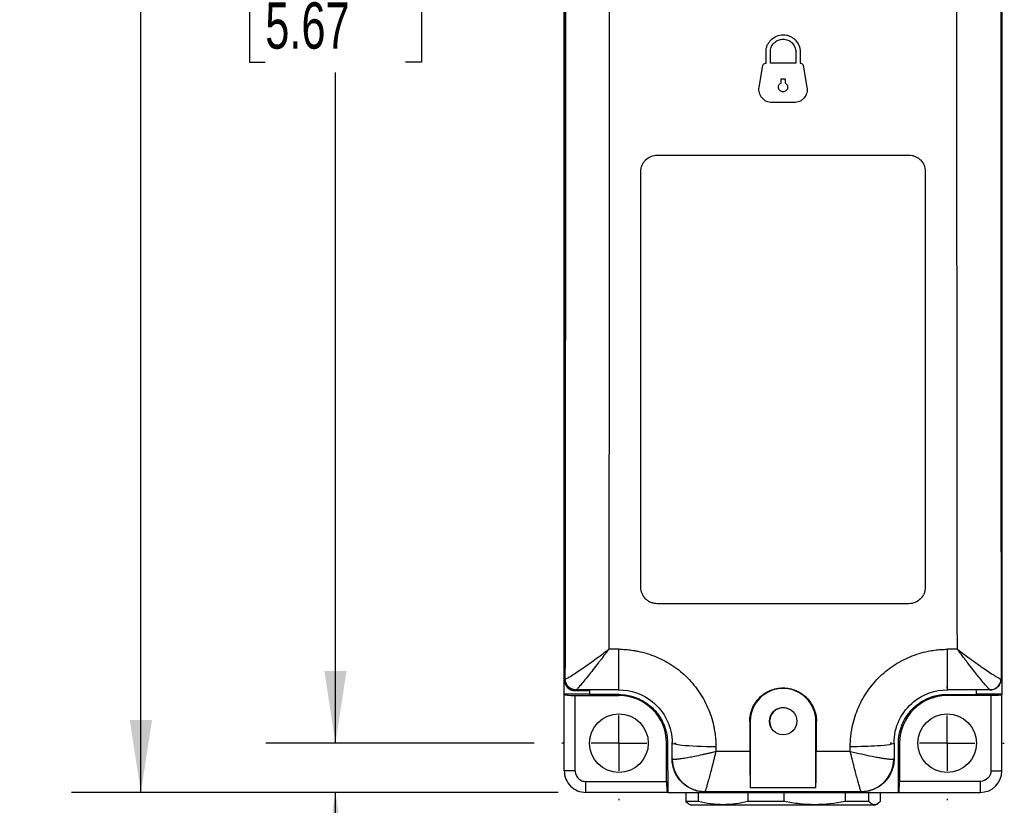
# Model space of a CAD drawing. Header units: millimetres. Extents: x 13 to 546, y 13 to 419.
# Tile 3 of 13: x 146 to 236, y 126 to 197. Entities that reach past the tile are written whole.
import ezdxf

# ---------------------------------------------------------------- set-up
doc = ezdxf.new("R2010")
doc.units = ezdxf.units.MM
doc.header["$LTSCALE"] = 2
doc.linetypes.add('CENTERX2', pattern=[20.32, 12.7, -2.54, 2.54, -2.54])
doc.layers.add('CENTER', color=40, linetype='CENTERX2')
doc.layers.add('DIMENSIONS', color=140, linetype='Continuous', lineweight=25)
doc.styles.add('SLDTEXTSTYLE0', font='TXT', dxfattribs={"width": 0.7})
doc.dimstyles.new('SLDDIMSTYLE1', dxfattribs={"dimtxt": 4.316016, "dimasz": 6.604, "dimexe": 0, "dimexo": 0.0625, "dimgap": 1.079004, "dimtad": 0, "dimtih": 1, "dimtoh": 1, "dimrnd": 1e-09, "dimzin": 12, "dimdsep": 46, "dimtxsty": 'SLDTEXTSTYLE0', "dimsah": 1, "dimcen": 0.09, "dimadec": 0, "dimazin": 3, "dimtfac": 1, "dimtmove": 0, "dimatfit": 0, "dimfxl": 0, "dimfrac": 2, "dimtolj": 1, "dimtzin": 12, "dimarcsym": 0})
doc.dimstyles.new('SLDDIMSTYLE2', dxfattribs={"dimtxt": 4.316016, "dimasz": 6.604, "dimexe": 0, "dimexo": 0.0625, "dimgap": 1.079004, "dimtad": 0, "dimtih": 1, "dimtoh": 1, "dimrnd": 1e-09, "dimzin": 4, "dimdsep": 46, "dimtxsty": 'SLDTEXTSTYLE0', "dimsah": 1, "dimcen": 0.09, "dimadec": 0, "dimazin": 1, "dimtfac": 1, "dimtofl": 0, "dimtmove": 0, "dimatfit": 3, "dimfxl": 0, "dimfrac": 2, "dimtolj": 1, "dimtzin": 12, "dimarcsym": 0})
doc.dimstyles.new('SLDDIMSTYLE3', dxfattribs={"dimtxt": 4.316016, "dimasz": 6.604, "dimexe": 0, "dimexo": 0.0625, "dimgap": 1.079004, "dimtad": 0, "dimtih": 1, "dimtoh": 1, "dimrnd": 1e-09, "dimzin": 12, "dimdsep": 46, "dimtxsty": 'SLDTEXTSTYLE0', "dimsah": 1, "dimcen": 0.09, "dimadec": 0, "dimazin": 3, "dimtfac": 1, "dimtofl": 0, "dimtmove": 0, "dimatfit": 3, "dimfxl": 0, "dimfrac": 2, "dimtolj": 1, "dimtzin": 12, "dimarcsym": 0})

# ---------------------------------------------------------------- blocks, each defined once
blk = doc.blocks.new('_D_3')
at = {"layer": 'DIMENSIONS'}
for p, q in [((192.819, 275.301), (168.315, 275.301)), ((174.665, 275.301), (174.665, 208.245)), ((168.253, 200.419), (166.803, 200.419)), ((166.803, 200.419), (166.803, 193.559)), ((181.078, 200.419), (182.528, 200.419)), ((182.528, 200.419), (182.528, 193.559)), ((166.803, 193.559), (168.253, 193.559)), ((182.528, 193.559), (181.078, 193.559)), ((174.665, 131.301), (174.665, 192.593)), ((192.818, 131.301), (168.315, 131.301))]:
    blk.add_line(p, q, dxfattribs=at)
for points in [[(174.665, 275.301), (173.649, 268.697), (175.681, 268.697)], [(174.665, 131.301), (175.681, 137.905), (173.649, 137.905)]]:
    blk.add_solid(points, dxfattribs=at)
at = {"layer": 'DIMENSIONS', "char_height": 4.2333, "attachment_point": 1, "style": 'SLDTEXTSTYLE0'}
for s, insert in [('144.0', (166.457, 206.842)), ('5.67', (168.253, 199.017))]:
    blk.add_mtext(s, dxfattribs=dict(at, insert=insert))
blk = doc.blocks.new('_D_4')
at = {"layer": 'DIMENSIONS'}
for p, q in [((174.665, 131.301), (174.665, 144.001)), ((192.818, 131.301), (168.315, 131.301)), ((195.018, 126.801), (168.315, 126.801)), ((174.665, 112.626), (174.665, 126.801)), ((147.258, 112.626), (145.808, 112.626)), ((145.808, 112.626), (145.808, 105.766)), ((160.083, 112.626), (161.532, 112.626)), ((161.532, 112.626), (161.532, 105.766)), ((167.864, 112.626), (174.665, 112.626)), ((145.808, 105.766), (147.258, 105.766)), ((161.532, 105.766), (160.083, 105.766))]:
    blk.add_line(p, q, dxfattribs=at)
for points in [[(174.665, 131.301), (175.681, 137.905), (173.649, 137.905)], [(174.665, 126.801), (173.649, 120.197), (175.681, 120.197)]]:
    blk.add_solid(points, dxfattribs=at)
at = {"layer": 'DIMENSIONS', "char_height": 4.2333, "attachment_point": 1, "style": 'SLDTEXTSTYLE0'}
for s, insert in [('4.5', (149.053, 119.049)), ('0.18', (147.258, 111.223))]:
    blk.add_mtext(s, dxfattribs=dict(at, insert=insert))
blk = doc.blocks.new('_D_5')
at = {"layer": 'DIMENSIONS'}
for p, q in [((213.038, 324.38), (150.536, 324.38)), ((156.886, 324.38), (156.886, 228.871)), ((150.473, 221.045), (149.024, 221.045)), ((149.024, 221.045), (149.024, 214.186)), ((163.298, 221.045), (164.748, 221.045)), ((164.748, 221.045), (164.748, 214.186)), ((149.024, 214.186), (150.473, 214.186)), ((164.748, 214.186), (163.298, 214.186)), ((156.886, 126.801), (156.886, 213.22)), ((195.018, 126.801), (150.536, 126.801))]:
    blk.add_line(p, q, dxfattribs=at)
for points in [[(156.886, 324.38), (155.87, 317.776), (157.902, 317.776)], [(156.886, 126.801), (157.902, 133.405), (155.87, 133.405)]]:
    blk.add_solid(points, dxfattribs=at)
at = {"layer": 'DIMENSIONS', "char_height": 4.2333, "attachment_point": 1, "style": 'SLDTEXTSTYLE0'}
for s, insert in [('197.6', (148.678, 227.469)), ('7.78', (150.473, 219.643))]:
    blk.add_mtext(s, dxfattribs=dict(at, insert=insert))
blk = doc.blocks.new('SW_CENTERMARKSYMBOL_2')
at = {"layer": 'CENTER', "color": 0}
for p, q in [((0, 5.08), (0, 5.221)), ((0, 0), (0, 2.54)), ((-5.08, 0), (-5.221, 0)), ((0, 0), (-2.54, 0)), ((0, 0), (0, -2.54)), ((0, 0), (2.54, 0)), ((5.08, 0), (5.221, 0)), ((0, -5.08), (0, -5.221))]:
    blk.add_line(p, q, dxfattribs=at)
blk = doc.blocks.new('SW_CENTERMARKSYMBOL_3')
at = {"layer": 'CENTER', "color": 0}
for p, q in [((0, 5.08), (0, 5.221)), ((0, 0), (0, 2.54)), ((-5.08, 0), (-5.221, 0)), ((0, 0), (-2.54, 0)), ((0, 0), (0, -2.54)), ((0, 0), (2.54, 0)), ((5.08, 0), (5.221, 0)), ((0, -5.08), (0, -5.221))]:
    blk.add_line(p, q, dxfattribs=at)

msp = doc.modelspace()

# ---------------------------------------------------------------- linework, layer by layer
for p, q in [((195.578, 135.765), (195.578, 270.837)), ((195.578, 269.501), (195.578, 137.101)), ((235.578, 137.101), (235.578, 269.501)), ((235.578, 200.909), (235.578, 135.765)), ((214.018, 193.455), (214.018, 194.491)), ((214.416, 193.455), (214.416, 194.491)), ((216.739, 194.491), (216.739, 193.455)), ((217.138, 194.491), (217.138, 193.455)), ((213.391, 191.264), (213.743, 193.257)), ((213.979, 193.455), (214.018, 193.455)), ((216.739, 193.455), (214.416, 193.455)), ((217.138, 193.455), (217.176, 193.455)), ((217.413, 193.257), (217.764, 191.264)), ((215.398, 191.638), (215.398, 192.016)), ((215.398, 192.016), (215.758, 192.016)), ((215.758, 192.016), (215.758, 191.638)), ((216.582, 189.855), (214.573, 189.855)), ((204.078, 185.051), (227.078, 185.051)), ((202.578, 145.551), (202.578, 183.551)), ((228.578, 183.551), (228.578, 145.551)), ((227.078, 144.051), (204.078, 144.051)), ((200.578, 139.882), (199.649, 139.882)), ((231.506, 139.882), (230.578, 139.882)), ((195.578, 137.101), (195.646, 137.169)), ((235.51, 137.169), (235.578, 137.101)), ((196.646, 136.169), (196.578, 136.101)), ((196.578, 136.101), (197.889, 136.101)), ((200.578, 136.173), (196.658, 136.173)), ((197.889, 136.107), (197.889, 135.736)), ((200.578, 136.106), (200.578, 136.173)), ((234.498, 136.173), (230.578, 136.173)), ((230.578, 136.173), (230.578, 136.102)), ((233.263, 135.763), (233.263, 136.101)), ((195.578, 135.765), (195.578, 135.739)), ((197.889, 135.765), (195.578, 135.765)), ((195.578, 128.781), (195.578, 135.739)), ((196.578, 128.781), (196.578, 135.651)), ((196.578, 135.651), (200.578, 135.651)), ((200.578, 135.738), (197.889, 135.736)), ((200.578, 135.738), (200.578, 135.651)), ((230.578, 135.761), (233.263, 135.763)), ((230.578, 135.651), (230.578, 135.761)), ((234.578, 135.651), (230.578, 135.651)), ((235.578, 135.765), (233.263, 135.765)), ((234.578, 135.651), (234.578, 128.781)), ((235.578, 135.765), (235.578, 135.739)), ((235.578, 128.781), (235.578, 135.739)), ((212.533, 133.301), (212.578, 133.301)), ((212.578, 133.301), (212.578, 127.228)), ((218.578, 133.301), (218.622, 133.301)), ((218.578, 127.228), (218.578, 133.301)), ((204.928, 127.801), (204.928, 131.301)), ((205.018, 131.301), (204.928, 131.301)), ((205.018, 131.301), (205.018, 128.801)), ((205.438, 131.301), (205.382, 131.301)), ((205.435, 129.858), (205.438, 131.301)), ((212.537, 130.526), (209.436, 130.526)), ((221.719, 130.526), (218.618, 130.526)), ((225.718, 131.301), (225.72, 129.858)), ((225.776, 131.301), (225.718, 131.301)), ((226.121, 128.801), (226.121, 131.301)), ((226.121, 131.301), (226.228, 131.301)), ((226.228, 131.301), (226.228, 127.801)), ((205.435, 129.858), (205.382, 129.805)), ((225.776, 129.802), (225.72, 129.858)), ((205.018, 128.801), (205.041, 128.801)), ((205.041, 128.801), (205.041, 126.801)), ((226.114, 126.801), (226.114, 128.801)), ((234.578, 128.781), (235.578, 128.781)), ((197.558, 127.801), (204.928, 127.801)), ((197.558, 126.801), (197.558, 127.801)), ((233.598, 127.801), (226.228, 127.801)), ((233.598, 127.801), (233.598, 126.801)), ((218.578, 127.228), (212.578, 127.228)), ((205.015, 126.801), (197.558, 126.801)), ((205.041, 126.801), (205.015, 126.801)), ((205.041, 126.801), (226.114, 126.801)), ((206.69, 126.801), (206.69, 125.965)), ((207.836, 125.965), (207.836, 126.801)), ((208.435, 126.859), (208.381, 126.805)), ((222.715, 126.86), (208.44, 126.86)), ((212.359, 126.801), (212.359, 125.965)), ((215.683, 125.965), (215.683, 126.801)), ((221.247, 126.801), (221.247, 125.965)), ((222.72, 126.859), (222.776, 126.803)), ((223.424, 125.965), (223.424, 126.801)), ((224.466, 126.801), (224.466, 125.965)), ((226.114, 126.801), (226.14, 126.801)), ((226.14, 126.801), (233.598, 126.801)), ((207.836, 125.965), (206.69, 125.965)), ((206.69, 125.965), (206.943, 125.799)), ((206.924, 125.765), (207.178, 125.619)), ((223.978, 125.619), (207.178, 125.619)), ((215.683, 125.965), (212.359, 125.965)), ((223.424, 125.965), (221.247, 125.965)), ((223.978, 125.619), (224.232, 125.765))]:
    msp.add_line(p, q)
at = {"flags": 128}
msp.add_lwpolyline([(196.578, 128.781), (196.383, 128.781), (196.195, 128.781), (196.022, 128.781), (195.871, 128.781), (195.746, 128.781), (195.654, 128.781), (195.597, 128.781), (195.578, 128.781)], dxfattribs=at)
for centre, radius in [((215.578, 133.301), 1.25), ((200.579, 131.301), 2.681), ((230.576, 131.301), 2.681)]:
    msp.add_circle(centre, radius)
for centre, radius, start, end in [((215.578, 133.301), 3, 0, 180), ((200.578, 131.301), 4.35, 0, 90), ((230.578, 131.301), 4.35, 90, 180), ((215.578, 133.301), 1.23, 60.16308, 180), ((215.578, 133.301), 1.23, 180, 209.06703), ((197.558, 128.781), 1.98, 180, 270.00001), ((233.598, 128.781), 1.98, 270, 0)]:
    msp.add_arc(centre, radius, start, end)
for centre, major_axis, ratio, start_param, end_param in [((196.578, 137.101), (0.707, 0.707), 0.999695, 2.356347, 3.926839), ((196.578, 135.739), (1, 0), 0.087489, 3.141593, 4.712389), ((227.718, 203.301), (0, 872.728), 0.017455, 1.651091, 1.654281), ((203.438, 203.301), (0, 872.728), 0.017455, 4.628904, 4.632094), ((212.607, 130.86), (0, 4), 0.017455, 1.654281, 2.708956), ((218.548, 130.86), (0, 4), 0.017455, 3.57423, 4.628904), ((205.015, 127.801), (0, 1), 0.087489, 1.570796, 3.141593), ((226.14, 127.801), (0, 1), 0.087489, 3.141593, 4.712389)]:
    msp.add_ellipse(centre, major_axis=major_axis, ratio=ratio, start_param=start_param, end_param=end_param)
for points, knots in [([(195.69, 201.009), (195.69, 199.994), (195.689, 197.965), (195.689, 194.921), (195.688, 191.878), (195.688, 188.835), (195.687, 185.792), (195.685, 182.75), (195.684, 179.708), (195.683, 176.667), (195.681, 173.626), (195.679, 170.586), (195.677, 167.546), (195.675, 164.506), (195.672, 161.467), (195.669, 158.428), (195.667, 155.39), (195.664, 152.352), (195.66, 149.315), (195.657, 146.277), (195.653, 143.241), (195.65, 140.205), (195.647, 138.181), (195.646, 137.169)], [0, 0, 0, 0, 0.047638, 0.09527, 0.142897, 0.190519, 0.238138, 0.285754, 0.333367, 0.380978, 0.428588, 0.476196, 0.523804, 0.571413, 0.619023, 0.666634, 0.714246, 0.761862, 0.809481, 0.857104, 0.904731, 0.952362, 1, 1, 1, 1]), ([(199.689, 201.23), (199.689, 200.207), (199.689, 198.161), (199.688, 195.092), (199.688, 192.023), (199.687, 188.954), (199.686, 185.885), (199.685, 182.816), (199.684, 179.748), (199.682, 176.679), (199.68, 173.611), (199.678, 170.542), (199.676, 167.475), (199.674, 164.407), (199.672, 161.34), (199.669, 158.273), (199.666, 155.206), (199.663, 152.14), (199.66, 149.075), (199.656, 146.01), (199.653, 142.945), (199.65, 140.903), (199.649, 139.882)], [0, 0, 0, 0, 0.049979, 0.09996, 0.149944, 0.199929, 0.249917, 0.299907, 0.3499, 0.399894, 0.449891, 0.49989, 0.549891, 0.599894, 0.6499, 0.699907, 0.749917, 0.799929, 0.849944, 0.89996, 0.949979, 1, 1, 1, 1]), ([(231.506, 139.882), (231.505, 140.903), (231.503, 142.945), (231.499, 146.01), (231.496, 149.075), (231.492, 152.14), (231.489, 155.206), (231.486, 158.273), (231.484, 161.34), (231.481, 164.407), (231.479, 167.475), (231.477, 170.542), (231.475, 173.611), (231.473, 176.679), (231.472, 179.748), (231.47, 182.816), (231.469, 185.885), (231.468, 188.954), (231.467, 192.023), (231.467, 195.092), (231.466, 198.161), (231.466, 200.207), (231.466, 201.23)], [0, 0, 0, 0, 0.050021, 0.1000397, 0.1500562, 0.2000706, 0.2500827, 0.3000926, 0.3501003, 0.4001058, 0.4501092, 0.5001103, 0.5501091, 0.6001058, 0.6501003, 0.7000926, 0.7500827, 0.8000705, 0.8500562, 0.9000397, 0.9500209, 1, 1, 1, 1]), ([(235.466, 201.009), (235.466, 199.994), (235.466, 197.965), (235.466, 194.921), (235.467, 191.878), (235.468, 188.835), (235.469, 185.792), (235.47, 182.75), (235.471, 179.708), (235.473, 176.667), (235.474, 173.626), (235.476, 170.586), (235.478, 167.546), (235.481, 164.506), (235.483, 161.467), (235.486, 158.428), (235.489, 155.39), (235.492, 152.352), (235.495, 149.315), (235.498, 146.277), (235.502, 143.241), (235.506, 140.205), (235.508, 138.181), (235.51, 137.169)], [0, 0, 0, 0, 0.047638, 0.09527, 0.142897, 0.190519, 0.238138, 0.285754, 0.333367, 0.380978, 0.428588, 0.476196, 0.523804, 0.571413, 0.619023, 0.666634, 0.714246, 0.761862, 0.809481, 0.857104, 0.904731, 0.952362, 1, 1, 1, 1]), ([(214.018, 194.491), (214.018, 194.594), (214.028, 194.696), (214.067, 194.895), (214.097, 194.994), (214.176, 195.183), (214.224, 195.272), (214.337, 195.442), (214.403, 195.522), (214.618, 195.738), (214.793, 195.854), (215.168, 196.01), (215.373, 196.051), (215.678, 196.051), (215.782, 196.041), (215.982, 196.001), (216.079, 195.972), (216.268, 195.894), (216.359, 195.845), (216.528, 195.732), (216.607, 195.668), (216.826, 195.45), (216.94, 195.278), (217.097, 194.9), (217.138, 194.697), (217.138, 194.491)], [0, 0, 0, 0, 0.0625, 0.0625, 0.125, 0.125, 0.1875, 0.1875, 0.25, 0.25, 0.375, 0.375, 0.5, 0.5, 0.5625, 0.5625, 0.625, 0.625, 0.6875, 0.6875, 0.75, 0.75, 0.875, 0.875, 1, 1, 1, 1]), ([(214.416, 194.491), (214.416, 194.645), (214.446, 194.795), (214.563, 195.076), (214.649, 195.205), (214.864, 195.42), (214.993, 195.506), (215.273, 195.622), (215.425, 195.652), (215.728, 195.653), (215.881, 195.623), (216.162, 195.506), (216.29, 195.421), (216.507, 195.205), (216.592, 195.077), (216.709, 194.795), (216.739, 194.645), (216.739, 194.491)], [0, 0, 0, 0, 0.125, 0.125, 0.25, 0.25, 0.375, 0.375, 0.5, 0.5, 0.625, 0.625, 0.75, 0.75, 0.875, 0.875, 1, 1, 1, 1]), ([(213.743, 193.257), (213.752, 193.313), (213.782, 193.363), (213.868, 193.435), (213.923, 193.455), (213.979, 193.455)], [0, 0, 0, 0, 0.5, 0.5, 1, 1, 1, 1]), ([(217.176, 193.455), (217.233, 193.455), (217.288, 193.435), (217.374, 193.363), (217.403, 193.313), (217.413, 193.257)], [0, 0, 0, 0, 0.5, 0.5, 1, 1, 1, 1]), ([(214.573, 189.855), (214.485, 189.855), (214.398, 189.865), (214.229, 189.903), (214.145, 189.931), (213.908, 190.042), (213.766, 190.151), (213.598, 190.35), (213.549, 190.424), (213.468, 190.579), (213.437, 190.66), (213.369, 190.913), (213.361, 191.09), (213.391, 191.264)], [0, 0, 0, 0, 0.125, 0.125, 0.25, 0.25, 0.5, 0.5, 0.625, 0.625, 0.75, 0.75, 1, 1, 1, 1]), ([(215.758, 191.638), (215.844, 191.597), (215.914, 191.528), (215.999, 191.356), (216.01, 191.258), (215.968, 191.071), (215.916, 190.987), (215.766, 190.868), (215.673, 190.835), (215.482, 190.835), (215.389, 190.868), (215.239, 190.987), (215.187, 191.071), (215.145, 191.258), (215.157, 191.356), (215.241, 191.528), (215.311, 191.597), (215.398, 191.638)], [0, 0, 0, 0, 0.125, 0.125, 0.25, 0.25, 0.375, 0.375, 0.5, 0.5, 0.625, 0.625, 0.75, 0.75, 0.875, 0.875, 1, 1, 1, 1]), ([(217.764, 191.264), (217.779, 191.177), (217.785, 191.09), (217.777, 190.917), (217.764, 190.829), (217.696, 190.577), (217.614, 190.418), (217.446, 190.218), (217.382, 190.157), (217.244, 190.05), (217.17, 190.005), (216.932, 189.894), (216.759, 189.855), (216.582, 189.855)], [0, 0, 0, 0, 0.125, 0.125, 0.25, 0.25, 0.5, 0.5, 0.625, 0.625, 0.75, 0.75, 1, 1, 1, 1]), ([(202.578, 183.551), (202.578, 183.65), (202.587, 183.748), (202.625, 183.939), (202.654, 184.034), (202.729, 184.216), (202.775, 184.302), (202.884, 184.465), (202.947, 184.542), (203.155, 184.75), (203.322, 184.862), (203.683, 185.011), (203.88, 185.051), (204.078, 185.051)], [0, 0, 0, 0, 0.125, 0.125, 0.25, 0.25, 0.375, 0.375, 0.5, 0.5, 0.75, 0.75, 1, 1, 1, 1]), ([(227.078, 185.051), (227.177, 185.051), (227.274, 185.041), (227.466, 185.003), (227.561, 184.975), (227.743, 184.899), (227.829, 184.853), (227.992, 184.745), (228.069, 184.681), (228.276, 184.474), (228.388, 184.307), (228.538, 183.946), (228.578, 183.749), (228.578, 183.551)], [0, 0, 0, 0, 0.125, 0.125, 0.25, 0.25, 0.375, 0.375, 0.5, 0.5, 0.75, 0.75, 1, 1, 1, 1]), ([(204.078, 144.051), (203.979, 144.051), (203.881, 144.061), (203.689, 144.099), (203.594, 144.128), (203.412, 144.203), (203.326, 144.249), (203.163, 144.358), (203.086, 144.422), (202.879, 144.629), (202.767, 144.796), (202.617, 145.157), (202.578, 145.353), (202.578, 145.551)], [0, 0, 0, 0, 0.125, 0.125, 0.25, 0.25, 0.375, 0.375, 0.5, 0.5, 0.75, 0.75, 1, 1, 1, 1]), ([(228.578, 145.551), (228.578, 145.452), (228.568, 145.355), (228.53, 145.164), (228.501, 145.068), (228.426, 144.887), (228.38, 144.801), (228.272, 144.638), (228.208, 144.561), (228.001, 144.353), (227.834, 144.241), (227.473, 144.091), (227.276, 144.051), (227.078, 144.051)], [0, 0, 0, 0, 0.125, 0.125, 0.25, 0.25, 0.375, 0.375, 0.5, 0.5, 0.75, 0.75, 1, 1, 1, 1]), ([(195.662, 137.167), (195.69, 137.166), (195.752, 137.191), (195.931, 137.283), (196.048, 137.351), (196.319, 137.519), (196.475, 137.62), (196.809, 137.842), (196.989, 137.964), (197.55, 138.351), (197.955, 138.639), (198.79, 139.244), (199.222, 139.562), (199.649, 139.882)], [0, 0, 0, 0, 0.125, 0.125, 0.25, 0.25, 0.375, 0.375, 0.5, 0.5, 0.75, 0.75, 1, 1, 1, 1]), ([(199.649, 139.882), (199.597, 139.812), (199.496, 139.678), (199.35, 139.484), (199.214, 139.305), (199.089, 139.141), (198.975, 138.991), (198.871, 138.856), (198.778, 138.735), (198.55, 138.44), (198.214, 138.005), (197.765, 137.438), (197.372, 136.951), (197.093, 136.621), (196.925, 136.429), (196.824, 136.319), (196.746, 136.239), (196.688, 136.188), (196.668, 136.178), (196.658, 136.173)], [0, 0, 0, 0, 0.0388347, 0.0751471, 0.108937, 0.1402048, 0.1689504, 0.1951742, 0.2188765, 0.2400577, 0.3697023, 0.4832602, 0.6155594, 0.7351974, 0.7907159, 0.8447818, 0.8975626, 0.949238, 1, 1, 1, 1]), ([(200.578, 139.882), (200.674, 139.881), (200.867, 139.879), (201.156, 139.864), (201.444, 139.84), (201.733, 139.805), (202.022, 139.761), (202.498, 139.672), (203.157, 139.505), (203.979, 139.208), (204.768, 138.834), (205.766, 138.236), (206.893, 137.305), (207.814, 136.169), (208.41, 135.169), (208.781, 134.378), (209.072, 133.555), (209.259, 132.8), (209.368, 132.13), (209.427, 131.55), (209.434, 131.163), (209.437, 130.97)], [0, 0, 0, 0, 0.0206847, 0.0413822, 0.0621164, 0.0829108, 0.1037886, 0.124773, 0.1870771, 0.2495826, 0.3121219, 0.3744378, 0.499209, 0.6242156, 0.686881, 0.7494423, 0.811978, 0.8746796, 0.9165865, 0.9583007, 1, 1, 1, 1]), ([(200.578, 136.173), (200.578, 136.182), (200.578, 136.283), (200.578, 136.656), (200.578, 136.928), (200.578, 137.606), (200.578, 138.012), (200.578, 138.904), (200.578, 139.39), (200.578, 139.882)], [0, 0, 0, 0, 0.25, 0.25, 0.5, 0.5, 0.75, 0.75, 1, 1, 1, 1]), ([(221.718, 130.97), (221.719, 131.066), (221.721, 131.26), (221.735, 131.55), (221.758, 131.839), (221.791, 132.128), (221.834, 132.417), (221.92, 132.894), (222.083, 133.555), (222.375, 134.378), (222.745, 135.169), (223.341, 136.169), (224.262, 137.305), (225.39, 138.235), (226.387, 138.834), (227.176, 139.208), (227.998, 139.505), (228.751, 139.697), (229.42, 139.81), (229.999, 139.871), (230.385, 139.878), (230.578, 139.882)], [0, 0, 0, 0, 0.020852, 0.04169, 0.062535, 0.08341, 0.104336, 0.125337, 0.188004, 0.250574, 0.313102, 0.375801, 0.500808, 0.625579, 0.687858, 0.750434, 0.812902, 0.875244, 0.917084, 0.958607, 1, 1, 1, 1]), ([(230.578, 139.882), (230.578, 139.39), (230.578, 138.904), (230.578, 138.012), (230.578, 137.606), (230.578, 136.928), (230.578, 136.656), (230.578, 136.283), (230.578, 136.182), (230.578, 136.173)], [0, 0, 0, 0, 0.25, 0.25, 0.5, 0.5, 0.75, 0.75, 1, 1, 1, 1]), ([(231.506, 139.882), (231.933, 139.562), (232.365, 139.244), (233.2, 138.639), (233.605, 138.351), (234.355, 137.833), (234.699, 137.604), (235.243, 137.267), (235.438, 137.164), (235.493, 137.167)], [0, 0, 0, 0, 0.25, 0.25, 0.5, 0.5, 0.75, 0.75, 1, 1, 1, 1]), ([(234.498, 136.173), (234.493, 136.175), (234.484, 136.178), (234.464, 136.192), (234.439, 136.214), (234.408, 136.242), (234.371, 136.278), (234.329, 136.322), (234.282, 136.373), (234.229, 136.432), (234.17, 136.498), (234.036, 136.652), (233.783, 136.952), (233.39, 137.439), (232.942, 138.005), (232.575, 138.479), (232.275, 138.868), (232.056, 139.153), (231.796, 139.497), (231.607, 139.747), (231.506, 139.882)], [0, 0, 0, 0, 0.025343, 0.050883, 0.076644, 0.102651, 0.128928, 0.155497, 0.182381, 0.209601, 0.237178, 0.265132, 0.384948, 0.516762, 0.63038, 0.760002, 0.804787, 0.859714, 0.924786, 1, 1, 1, 1]), ([(196.646, 136.169), (196.384, 136.169), (196.124, 136.277), (195.754, 136.647), (195.646, 136.907), (195.646, 137.169)], [0, 0, 0, 0, 0.5, 0.5, 1, 1, 1, 1]), ([(196.658, 136.173), (196.361, 136.174), (195.848, 136.423), (195.664, 136.944), (195.662, 137.167)], [0, 0, 0, 0, 0.571429, 1, 1, 1, 1]), ([(234.498, 136.173), (234.72, 136.173), (235.24, 136.355), (235.491, 136.87), (235.493, 137.167)], [0, 0, 0, 0, 0.428571, 1, 1, 1, 1]), ([(235.51, 137.169), (235.51, 136.907), (235.402, 136.647), (235.032, 136.277), (234.771, 136.169), (234.51, 136.169)], [0, 0, 0, 0, 0.5, 0.5, 1, 1, 1, 1]), ([(200.578, 136.173), (201.672, 136.173), (203.489, 135.531), (205.111, 133.479), (205.439, 132.027), (205.438, 131.301)], [0, 0, 0, 0, 0.597835, 0.996392, 1.394948, 1.394948, 1.394948, 1.394948]), ([(212.533, 133.301), (212.533, 133.502), (212.553, 133.7), (212.629, 134.089), (212.687, 134.282), (212.839, 134.651), (212.933, 134.826), (213.153, 135.157), (213.281, 135.314), (213.562, 135.596), (213.715, 135.722), (214.048, 135.945), (214.226, 136.04), (214.593, 136.193), (214.785, 136.251), (215.178, 136.33), (215.376, 136.349), (215.774, 136.35), (215.977, 136.33), (216.368, 136.252), (216.558, 136.194), (216.927, 136.041), (217.106, 135.946), (217.436, 135.725), (217.59, 135.599), (217.874, 135.314), (218, 135.16), (218.22, 134.83), (218.315, 134.652), (218.468, 134.283), (218.525, 134.093), (218.602, 133.703), (218.622, 133.502), (218.622, 133.301)], [0, 0, 0, 0, 0.0625, 0.0625, 0.125, 0.125, 0.1875, 0.1875, 0.25, 0.25, 0.3125, 0.3125, 0.375, 0.375, 0.4375, 0.4375, 0.5, 0.5, 0.5625, 0.5625, 0.625, 0.625, 0.6875, 0.6875, 0.75, 0.75, 0.8125, 0.8125, 0.875, 0.875, 0.9375, 0.9375, 1, 1, 1, 1]), ([(225.718, 131.301), (225.716, 132.027), (226.044, 133.479), (227.666, 135.531), (229.483, 136.173), (230.578, 136.173)], [0, 0, 0, 0, 0.398557, 0.797113, 1.394948, 1.394948, 1.394948, 1.394948]), ([(200.578, 135.738), (200.648, 135.737), (200.788, 135.736), (200.997, 135.721), (201.204, 135.696), (201.41, 135.662), (201.613, 135.619), (201.815, 135.565), (202.015, 135.502), (202.287, 135.402), (202.623, 135.249), (203.014, 135.021), (203.382, 134.753), (203.723, 134.445), (204.03, 134.105), (204.299, 133.737), (204.527, 133.347), (204.709, 132.946), (204.849, 132.541), (204.946, 132.134), (205.007, 131.72), (205.014, 131.441), (205.018, 131.301)], [0, 0, 0, 0, 0.030232, 0.060265, 0.090166, 0.120001, 0.149839, 0.179747, 0.209792, 0.240041, 0.304318, 0.36867, 0.434317, 0.500039, 0.565685, 0.631406, 0.695681, 0.760032, 0.82028, 0.879997, 0.939723, 1, 1, 1, 1]), ([(226.121, 131.301), (226.122, 131.372), (226.124, 131.512), (226.139, 131.722), (226.163, 131.93), (226.198, 132.137), (226.242, 132.341), (226.296, 132.544), (226.359, 132.744), (226.46, 133.017), (226.614, 133.355), (226.843, 133.747), (227.112, 134.117), (227.421, 134.459), (227.762, 134.768), (228.132, 135.037), (228.524, 135.267), (228.925, 135.45), (229.333, 135.59), (229.741, 135.688), (230.157, 135.75), (230.437, 135.757), (230.578, 135.761)], [0, 0, 0, 0, 0.030233, 0.060268, 0.09017, 0.120007, 0.149846, 0.179756, 0.209803, 0.240053, 0.304325, 0.368672, 0.434312, 0.500026, 0.565667, 0.631381, 0.695654, 0.760003, 0.820258, 0.879982, 0.939716, 1, 1, 1, 1]), ([(235.578, 135.739), (235.577, 135.736), (235.575, 135.73), (235.56, 135.722), (235.538, 135.714), (235.51, 135.707), (235.477, 135.701), (235.441, 135.695), (235.403, 135.689), (235.364, 135.685), (235.325, 135.68), (235.251, 135.674), (235.132, 135.665), (234.955, 135.657), (234.768, 135.652), (234.64, 135.651), (234.578, 135.651)], [0, 0, 0, 0, 0.064519, 0.125833, 0.183941, 0.238844, 0.290541, 0.339032, 0.384318, 0.426398, 0.465272, 0.500941, 0.630918, 0.757401, 0.880418, 1, 1, 1, 1]), ([(209.437, 130.97), (208.253, 130.971), (206.203, 131.056), (205.453, 131.228), (205.438, 131.301)], [0, 0, 0, 0, 0.571429, 1, 1, 1, 1]), ([(209.436, 130.526), (209.368, 130.509), (209.236, 130.477), (209.045, 130.43), (208.867, 130.388), (208.702, 130.349), (208.55, 130.314), (208.412, 130.282), (208.286, 130.254), (207.98, 130.186), (207.529, 130.09), (206.932, 129.974), (206.405, 129.886), (206.041, 129.838), (205.819, 129.818), (205.684, 129.811), (205.578, 129.813), (205.499, 129.821), (205.47, 129.833), (205.456, 129.839)], [0, 0, 0, 0, 0.035263, 0.068388, 0.099388, 0.12827, 0.155037, 0.17969, 0.202227, 0.222648, 0.345678, 0.455262, 0.586919, 0.711206, 0.770398, 0.828882, 0.88665, 0.94369, 1, 1, 1, 1]), ([(209.436, 130.526), (209.419, 130.457), (209.386, 130.324), (209.337, 130.132), (209.292, 129.955), (209.251, 129.792), (209.213, 129.644), (209.178, 129.509), (209.147, 129.389), (209.071, 129.095), (208.958, 128.661), (208.809, 128.099), (208.678, 127.619), (208.587, 127.299), (208.531, 127.111), (208.497, 127.003), (208.47, 126.925), (208.451, 126.874), (208.444, 126.865), (208.44, 126.86)], [0, 0, 0, 0, 0.035813, 0.069346, 0.100599, 0.129572, 0.156264, 0.180676, 0.202808, 0.22266, 0.345353, 0.455485, 0.587585, 0.711337, 0.770442, 0.828838, 0.886547, 0.943593, 1, 1, 1, 1]), ([(225.718, 131.301), (225.697, 131.203), (224.681, 131.033), (222.606, 130.971), (221.718, 130.97)], [0, 0, 0, 0, 0.571429, 1, 1, 1, 1]), ([(225.7, 129.839), (225.652, 129.811), (225.449, 129.803), (225.01, 129.85), (224.624, 129.906), (224.192, 129.981), (223.577, 130.099), (222.757, 130.275), (222.074, 130.438), (221.73, 130.523), (221.725, 130.525), (221.719, 130.526)], [-0.1794294, -0.1794294, -0.1794294, -0.1794294, -0.1435434, -0.1256005, -0.1076575, -0.0897146, -0.0717717, -0.0358858, 0, 0, 0.0005979, 0.0005979, 0.0005979, 0.0005979]), ([(222.715, 126.86), (222.714, 126.862), (222.71, 126.866), (222.702, 126.883), (222.691, 126.909), (222.679, 126.943), (222.664, 126.987), (222.647, 127.039), (222.628, 127.101), (222.606, 127.172), (222.561, 127.326), (222.477, 127.62), (222.346, 128.1), (222.197, 128.661), (222.074, 129.133), (221.974, 129.521), (221.902, 129.803), (221.815, 130.144), (221.753, 130.393), (221.719, 130.526)], [0, 0, 0, 0, 0.031371, 0.062916, 0.094639, 0.126544, 0.158635, 0.190916, 0.223391, 0.256065, 0.28894, 0.413042, 0.544691, 0.654775, 0.777422, 0.819253, 0.870294, 0.930543, 1, 1, 1, 1]), ([(208.435, 126.859), (208.042, 126.859), (207.65, 126.937), (206.925, 127.238), (206.592, 127.46), (206.037, 128.015), (205.814, 128.348), (205.514, 129.073), (205.436, 129.466), (205.435, 129.858)], [0, 0, 0, 0, 0.25, 0.25, 0.5, 0.5, 0.75, 0.75, 1, 1, 1, 1]), ([(205.455, 129.839), (205.463, 128.946), (206.218, 127.407), (207.774, 126.862), (208.44, 126.86)], [-0.000001, -0.000001, -0.000001, -0.000001, 0.571429, 1.000001, 1.000001, 1.000001, 1.000001]), ([(222.715, 126.86), (223.381, 126.862), (224.938, 127.406), (225.692, 128.946), (225.7, 129.839)], [0, 0, 0, 0, 0.428571, 1, 1, 1, 1]), ([(225.72, 129.858), (225.72, 129.466), (225.642, 129.073), (225.341, 128.348), (225.119, 128.015), (224.563, 127.46), (224.231, 127.238), (223.505, 126.937), (223.113, 126.859), (222.72, 126.859)], [0, 0, 0, 0, 0.25, 0.25, 0.5, 0.5, 0.75, 0.75, 1, 1, 1, 1]), ([(196.578, 128.781), (196.578, 128.75), (196.58, 128.689), (196.594, 128.597), (196.615, 128.508), (196.657, 128.386), (196.732, 128.239), (196.86, 128.084), (197.015, 127.956), (197.19, 127.867), (197.373, 127.811), (197.496, 127.804), (197.558, 127.801)], [0, 0, 0, 0, 0.060205, 0.119949, 0.17977, 0.240205, 0.369842, 0.500127, 0.629738, 0.760049, 0.879845, 1, 1, 1, 1]), ([(208.44, 126.86), (208.439, 126.86), (208.436, 126.86), (208.435, 126.859), (208.435, 126.859)], [0, 0, 0, 0, 0.499995, 1, 1, 1, 1]), ([(222.72, 126.859), (222.72, 126.859), (222.719, 126.86), (222.717, 126.86), (222.715, 126.86)], [0, 0, 0, 0, 0.500005, 1, 1, 1, 1]), ([(212.359, 125.965), (211.609, 125.779), (210.857, 125.677), (209.725, 125.676), (209.348, 125.701), (208.591, 125.799), (208.212, 125.872), (207.836, 125.965)], [0, 0, 0, 0, 0.5, 0.5, 0.75, 0.75, 1, 1, 1, 1]), ([(221.247, 125.965), (220.325, 125.779), (219.399, 125.677), (218.007, 125.676), (217.542, 125.701), (216.61, 125.799), (216.144, 125.872), (215.683, 125.965)], [0, 0, 0, 0, 0.5, 0.5, 0.75, 0.75, 1, 1, 1, 1]), ([(224.466, 125.965), (224.293, 125.779), (224.12, 125.677), (223.859, 125.676), (223.772, 125.701), (223.598, 125.799), (223.51, 125.872), (223.424, 125.965)], [0, 0, 0, 0, 0.5, 0.5, 0.75, 0.75, 1, 1, 1, 1])]:
    msp.add_open_spline(points, degree=3, knots=knots)
for points in [[(195.662, 137.167), (195.653, 137.168), (195.647, 137.168), (195.646, 137.169)], [(235.51, 137.169), (235.508, 137.168), (235.502, 137.168), (235.493, 137.167)], [(196.658, 136.173), (196.655, 136.172), (196.649, 136.171), (196.647, 136.17), (196.646, 136.169)], [(234.51, 136.169), (234.509, 136.17), (234.507, 136.171), (234.501, 136.172), (234.498, 136.173)], [(209.437, 130.97), (209.437, 130.822), (209.437, 130.674), (209.436, 130.526)], [(221.719, 130.526), (221.719, 130.674), (221.719, 130.822), (221.718, 130.97)], [(205.455, 129.839), (205.444, 129.845), (205.437, 129.852), (205.435, 129.858)], [(225.72, 129.858), (225.718, 129.852), (225.711, 129.845), (225.699, 129.839)], [(234.578, 128.781), (234.578, 128.24), (234.139, 127.801), (233.598, 127.801)]]:
    msp.add_open_spline(points, degree=3)

# ---------------------------------------------------------------- block references
at = {"layer": 'CENTER'}
for name, p in [('SW_CENTERMARKSYMBOL_2', (200.579, 131.301)), ('SW_CENTERMARKSYMBOL_3', (230.576, 131.301))]:
    msp.add_blockref(name, p, dxfattribs=at)

# ---------------------------------------------------------------- dimensions: what is measured, and where the dimension line sits
at = {"layer": 'DIMENSIONS'}
for base, p1, p2, dimstyle, picture, middle in [((156.886, 324.38), (197.558, 126.801), (215.578, 324.38), 'SLDDIMSTYLE3', '_D_5', (156.886, 221.045)), ((174.665, 131.301), (195.359, 275.301), (195.358, 131.301), 'SLDDIMSTYLE2', '_D_3', (174.665, 200.419)), ((174.665, 126.801), (195.358, 131.301), (197.558, 126.801), 'SLDDIMSTYLE1', '_D_4', (174.665, 112.626))]:
    dim = msp.add_linear_dim(base=base, p1=p1, p2=p2, angle=90, dimstyle=dimstyle, dxfattribs=at)
    dim.commit()
    dim.dimension.update_dxf_attribs({"geometry": picture, "text_midpoint": middle, "dimtype": 160})

doc.saveas('drawing.dxf')
